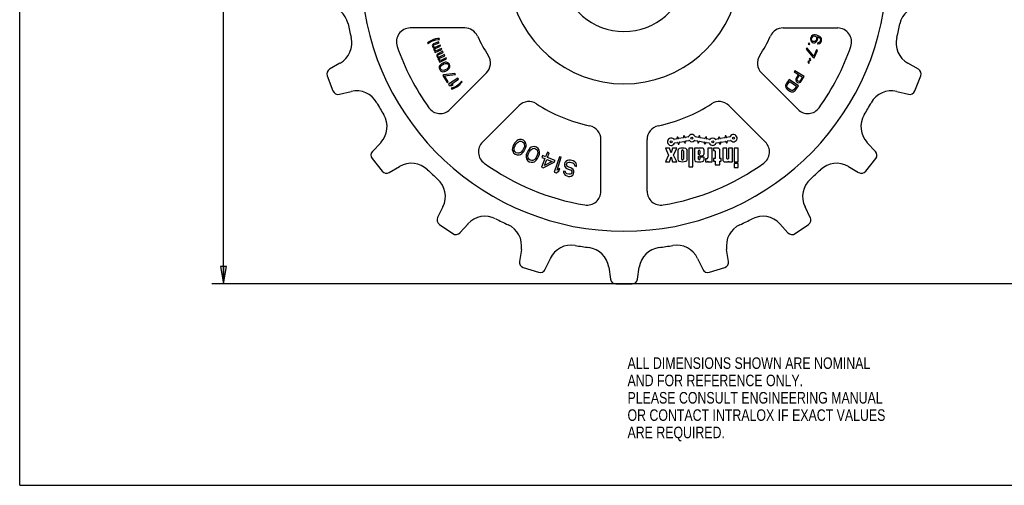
# Model space of a CAD drawing. Header units: inches. Extents: x 0 to 17, y 0 to 11.
# Tile 1 of 3: x 0 to 10.7, y 0 to 5. Entities that reach past the tile are written whole.
import ezdxf

# ---------------------------------------------------------------- set-up
doc = ezdxf.new("R2010")
doc.units = ezdxf.units.IN
doc.header["$LTSCALE"] = 0.935
doc.header["$MEASUREMENT"] = 0
doc.layers.get('0').update_dxf_attribs({"linetype": 'CONTINUOUS'})
doc.styles.get("Standard").update_dxf_attribs({"font": 'txt', "width": 0.8})
doc.dimstyles.new('DIMSTYLE_2', dxfattribs={"dimtxt": 0.125, "dimasz": 0.1875, "dimexe": 0.18, "dimexo": 0.0625, "dimgap": 0.09, "dimtad": 0, "dimtih": 1, "dimtoh": 1, "dimzin": 4, "dimdsep": 46, "dimtxsty": 'STANDARD', "dimblk": 'CLOSED', "dimblk1": 'CLOSED', "dimblk2": 'CLOSED', "dimcen": 0.09, "dimadec": 0, "dimazin": 0, "dimtp": 0.01, "dimtm": 0.01, "dimtfac": 1, "dimtofl": 0, "dimtmove": 0, "dimatfit": 3, "dimldrblk": 'CLOSED', "dimfxl": 1, "dimtolj": 1, "dimtzin": 4, "dimarcsym": 0})

# ---------------------------------------------------------------- blocks, each defined once
blk = doc.blocks.new('_CLOSED')
at = {"color": 0, "linetype": 'BYBLOCK'}
for p, q in [((0, 0), (-1, 0.167)), ((-1, 0.167), (-1, -0.167)), ((-1, -0.167), (0, 0)), ((-1, 0), (0, 0))]:
    blk.add_line(p, q, dxfattribs=at)
blk = doc.blocks.new('*D2')
at = {"color": 3, "linetype": 'CONTINUOUS'}
for p, q in [((12.209, 8.995), (2.083, 8.995)), ((2.208, 8.995), (2.208, 6.109)), ((2.208, 2.18), (2.208, 5.484)), ((12.209, 2.18), (2.083, 2.18))]:
    blk.add_line(p, q, dxfattribs=at)
at = {"color": 3, "linetype": 'CONTINUOUS', "xscale": 0.1875, "yscale": 0.1875, "zscale": 0.1875}
for p, rotation in [((2.208, 8.995), 90), ((2.208, 2.18), 270)]:
    blk.add_blockref('_CLOSED', p, dxfattribs=dict(at, rotation=rotation))
at = {"color": 3, "linetype": 'CONTINUOUS', "insert": (2.058, 6.046), "char_height": 0.125, "width": 0.7, "attachment_point": 2, "line_spacing_factor": 0.9}
blk.add_mtext('6.82\\P[173,1]\\PNOMINAL', dxfattribs=at)

msp = doc.modelspace()

# ---------------------------------------------------------------- linework, layer by layer
at = {"color": 7, "linetype": 'CONTINUOUS'}
for p, q in [((0, 0), (0, 11)), ((4.823, 4.95), (4.231, 4.95)), ((8.27, 4.95), (8.862, 4.95)), ((4.447, 4.809), (4.427, 4.796)), ((4.467, 4.819), (4.447, 4.809)), ((4.45, 4.799), (4.471, 4.81)), ((4.484, 4.825), (4.467, 4.819)), ((4.471, 4.81), (4.487, 4.816)), ((4.539, 4.801), (4.483, 4.777)), ((4.506, 4.831), (4.484, 4.825)), ((4.487, 4.816), (4.51, 4.822)), ((4.529, 4.835), (4.506, 4.831)), ((4.51, 4.822), (4.533, 4.826)), ((4.543, 4.835), (4.529, 4.835)), ((4.533, 4.826), (4.547, 4.825)), ((4.544, 4.79), (4.539, 4.801)), ((4.547, 4.825), (4.543, 4.835)), ((8.569, 4.841), (8.567, 4.828)), ((8.567, 4.828), (8.57, 4.814)), ((8.573, 4.852), (8.569, 4.841)), ((8.57, 4.814), (8.577, 4.803)), ((8.58, 4.863), (8.573, 4.852)), ((8.577, 4.803), (8.587, 4.794)), ((8.591, 4.872), (8.58, 4.863)), ((8.58, 4.834), (8.586, 4.85)), ((8.58, 4.826), (8.58, 4.834)), ((8.582, 4.817), (8.58, 4.826)), ((8.587, 4.81), (8.582, 4.817)), ((8.586, 4.85), (8.591, 4.856)), ((8.594, 4.805), (8.587, 4.81)), ((8.604, 4.876), (8.591, 4.872)), ((8.591, 4.856), (8.598, 4.862)), ((8.601, 4.802), (8.594, 4.805)), ((8.598, 4.862), (8.607, 4.864)), ((8.609, 4.802), (8.601, 4.802)), ((8.617, 4.876), (8.604, 4.876)), ((8.607, 4.864), (8.615, 4.863)), ((8.615, 4.805), (8.609, 4.802)), ((8.615, 4.863), (8.623, 4.861)), ((8.623, 4.81), (8.615, 4.805)), ((8.635, 4.872), (8.617, 4.876)), ((8.622, 4.794), (8.634, 4.803)), ((8.623, 4.861), (8.629, 4.856)), ((8.628, 4.816), (8.623, 4.81)), ((8.634, 4.833), (8.628, 4.816)), ((8.629, 4.856), (8.632, 4.849)), ((8.632, 4.849), (8.634, 4.84)), ((8.634, 4.84), (8.634, 4.833)), ((8.634, 4.803), (8.641, 4.814)), ((8.652, 4.866), (8.635, 4.872)), ((8.641, 4.814), (8.645, 4.826)), ((8.643, 4.856), (8.647, 4.854)), ((8.647, 4.838), (8.643, 4.856)), ((8.645, 4.826), (8.647, 4.838)), ((8.647, 4.854), (8.661, 4.847)), ((8.668, 4.857), (8.652, 4.866)), ((8.661, 4.847), (8.667, 4.842)), ((8.669, 4.803), (8.664, 4.797)), ((8.667, 4.842), (8.673, 4.834)), ((8.678, 4.848), (8.668, 4.857)), ((8.675, 4.817), (8.669, 4.803)), ((8.673, 4.834), (8.675, 4.825)), ((8.675, 4.825), (8.675, 4.817)), ((8.675, 4.79), (8.682, 4.801)), ((8.685, 4.838), (8.678, 4.848)), ((8.682, 4.801), (8.686, 4.811)), ((8.688, 4.823), (8.685, 4.838)), ((8.686, 4.811), (8.688, 4.823)), ((4.427, 4.796), (4.417, 4.787)), ((4.417, 4.787), (4.42, 4.777)), ((4.42, 4.777), (4.43, 4.786)), ((4.43, 4.786), (4.45, 4.799)), ((4.473, 4.768), (4.47, 4.761)), ((4.47, 4.761), (4.471, 4.753)), ((4.471, 4.753), (4.475, 4.744)), ((4.483, 4.777), (4.473, 4.768)), ((4.475, 4.744), (4.48, 4.738)), ((4.48, 4.738), (4.49, 4.734)), ((4.482, 4.753), (4.483, 4.758)), ((4.485, 4.746), (4.482, 4.753)), ((4.483, 4.758), (4.484, 4.761)), ((4.484, 4.761), (4.488, 4.766)), ((4.489, 4.742), (4.485, 4.746)), ((4.49, 4.734), (4.486, 4.724)), ((4.486, 4.724), (4.486, 4.716)), ((4.486, 4.716), (4.49, 4.707)), ((4.488, 4.766), (4.544, 4.79)), ((4.493, 4.741), (4.489, 4.742)), ((4.49, 4.707), (4.496, 4.701)), ((4.498, 4.74), (4.493, 4.741)), ((4.502, 4.699), (4.495, 4.696)), ((4.495, 4.696), (4.5, 4.684)), ((4.496, 4.701), (4.502, 4.699)), ((4.555, 4.764), (4.498, 4.74)), ((4.498, 4.721), (4.5, 4.725)), ((4.498, 4.716), (4.498, 4.721)), ((4.5, 4.711), (4.498, 4.716)), ((4.5, 4.725), (4.503, 4.729)), ((4.5, 4.684), (4.575, 4.716)), ((4.505, 4.705), (4.5, 4.711)), ((4.503, 4.729), (4.56, 4.753)), ((4.512, 4.703), (4.505, 4.705)), ((4.57, 4.727), (4.512, 4.703)), ((4.584, 4.698), (4.529, 4.671)), ((4.56, 4.753), (4.555, 4.764)), ((4.575, 4.716), (4.57, 4.727)), ((4.589, 4.686), (4.584, 4.698)), ((8.526, 4.734), (8.519, 4.72)), ((8.519, 4.72), (8.597, 4.631)), ((8.603, 4.645), (8.526, 4.734)), ((8.548, 4.787), (8.543, 4.776)), ((8.543, 4.776), (8.555, 4.771)), ((8.56, 4.782), (8.548, 4.787)), ((8.555, 4.771), (8.56, 4.782)), ((8.587, 4.794), (8.599, 4.79)), ((8.599, 4.79), (8.613, 4.79)), ((8.634, 4.713), (8.603, 4.645)), ((8.608, 4.626), (8.645, 4.708)), ((8.613, 4.79), (8.622, 4.794)), ((8.645, 4.708), (8.634, 4.713)), ((8.648, 4.79), (8.644, 4.778)), ((8.644, 4.778), (8.652, 4.778)), ((8.657, 4.792), (8.648, 4.79)), ((8.652, 4.778), (8.664, 4.781)), ((8.664, 4.797), (8.657, 4.792)), ((8.664, 4.781), (8.675, 4.79)), ((4.519, 4.661), (4.517, 4.654)), ((4.517, 4.654), (4.518, 4.646)), ((4.518, 4.646), (4.522, 4.637)), ((4.529, 4.671), (4.519, 4.661)), ((4.522, 4.637), (4.528, 4.632)), ((4.528, 4.632), (4.538, 4.628)), ((4.529, 4.652), (4.53, 4.655)), ((4.529, 4.646), (4.529, 4.652)), ((4.532, 4.639), (4.529, 4.646)), ((4.53, 4.655), (4.534, 4.66)), ((4.537, 4.636), (4.532, 4.639)), ((4.534, 4.66), (4.589, 4.686)), ((4.538, 4.628), (4.534, 4.618)), ((4.534, 4.618), (4.535, 4.61)), ((4.535, 4.61), (4.54, 4.601)), ((4.54, 4.635), (4.537, 4.636)), ((4.546, 4.635), (4.54, 4.635)), ((4.54, 4.601), (4.545, 4.596)), ((4.545, 4.596), (4.552, 4.593)), ((4.552, 4.593), (4.545, 4.59)), ((4.545, 4.59), (4.551, 4.579)), ((4.601, 4.662), (4.546, 4.635)), ((4.547, 4.616), (4.548, 4.619)), ((4.547, 4.61), (4.547, 4.616)), ((4.549, 4.606), (4.547, 4.61)), ((4.548, 4.619), (4.551, 4.624)), ((4.554, 4.6), (4.549, 4.606)), ((4.551, 4.624), (4.607, 4.65)), ((4.551, 4.579), (4.624, 4.615)), ((4.561, 4.598), (4.554, 4.6)), ((4.619, 4.626), (4.561, 4.598)), ((4.607, 4.65), (4.601, 4.662)), ((4.624, 4.615), (4.619, 4.626)), ((8.545, 4.596), (8.539, 4.584)), ((8.556, 4.579), (8.545, 4.596)), ((8.559, 4.622), (8.553, 4.611)), ((8.553, 4.611), (8.564, 4.594)), ((8.57, 4.605), (8.559, 4.622)), ((8.564, 4.594), (8.57, 4.605)), ((8.597, 4.631), (8.608, 4.626)), ((3.47, 4.569), (3.357, 4.506)), ((4.546, 4.528), (4.545, 4.514)), ((4.545, 4.514), (4.55, 4.499)), ((4.549, 4.539), (4.546, 4.528)), ((4.555, 4.548), (4.549, 4.539)), ((4.55, 4.499), (4.559, 4.488)), ((4.561, 4.554), (4.555, 4.548)), ((4.557, 4.518), (4.558, 4.527)), ((4.561, 4.506), (4.557, 4.518)), ((4.558, 4.527), (4.567, 4.543)), ((4.559, 4.488), (4.572, 4.48)), ((4.571, 4.562), (4.561, 4.554)), ((4.569, 4.496), (4.561, 4.506)), ((4.567, 4.543), (4.579, 4.553)), ((4.577, 4.492), (4.569, 4.496)), ((4.591, 4.573), (4.571, 4.562)), ((4.572, 4.48), (4.582, 4.477)), ((4.596, 4.49), (4.577, 4.492)), ((4.579, 4.553), (4.595, 4.561)), ((4.603, 4.577), (4.591, 4.573)), ((4.595, 4.561), (4.609, 4.566)), ((4.61, 4.496), (4.596, 4.49)), ((4.602, 4.479), (4.614, 4.483)), ((4.611, 4.579), (4.603, 4.577)), ((4.609, 4.566), (4.627, 4.565)), ((4.626, 4.504), (4.61, 4.496)), ((4.622, 4.579), (4.611, 4.579)), ((4.614, 4.483), (4.634, 4.495)), ((4.633, 4.577), (4.622, 4.579)), ((4.638, 4.514), (4.626, 4.504)), ((4.627, 4.565), (4.636, 4.561)), ((4.646, 4.569), (4.633, 4.577)), ((4.634, 4.495), (4.644, 4.503)), ((4.636, 4.561), (4.644, 4.551)), ((4.647, 4.53), (4.638, 4.514)), ((4.644, 4.551), (4.648, 4.539)), ((4.644, 4.503), (4.65, 4.509)), ((4.655, 4.557), (4.646, 4.569)), ((4.648, 4.539), (4.647, 4.53)), ((4.65, 4.509), (4.656, 4.518)), ((4.66, 4.543), (4.655, 4.557)), ((4.656, 4.518), (4.659, 4.528)), ((4.659, 4.528), (4.66, 4.543)), ((8.399, 4.488), (8.391, 4.475)), ((8.5, 4.424), (8.399, 4.488)), ((8.539, 4.584), (8.551, 4.567)), ((8.551, 4.567), (8.556, 4.579)), ((9.736, 4.506), (9.623, 4.569)), ((3.331, 4.432), (3.394, 4.269)), ((4.582, 4.477), (4.594, 4.478)), ((4.596, 4.444), (4.585, 4.437)), ((4.585, 4.437), (4.632, 4.361)), ((4.594, 4.478), (4.602, 4.479)), ((4.713, 4.458), (4.596, 4.444)), ((4.604, 4.431), (4.721, 4.445)), ((4.643, 4.368), (4.604, 4.431)), ((4.746, 4.408), (4.646, 4.341)), ((4.661, 4.068), (5.056, 4.463)), ((4.671, 4.34), (4.754, 4.395)), ((4.721, 4.445), (4.713, 4.458)), ((4.754, 4.395), (4.746, 4.408)), ((4.786, 4.375), (4.779, 4.364)), ((4.792, 4.367), (4.786, 4.375)), ((8.433, 4.068), (8.037, 4.463)), ((8.338, 4.393), (8.304, 4.344)), ((8.436, 4.323), (8.338, 4.393)), ((8.391, 4.475), (8.436, 4.446)), ((8.412, 4.408), (8.408, 4.396)), ((8.408, 4.396), (8.409, 4.384)), ((8.409, 4.384), (8.413, 4.372)), ((8.436, 4.446), (8.412, 4.408)), ((8.422, 4.39), (8.424, 4.398)), ((8.423, 4.383), (8.422, 4.39)), ((8.429, 4.377), (8.423, 4.383)), ((8.424, 4.398), (8.449, 4.438)), ((8.435, 4.373), (8.429, 4.377)), ((8.449, 4.438), (8.481, 4.418)), ((8.456, 4.378), (8.45, 4.373)), ((8.481, 4.418), (8.456, 4.378)), ((8.468, 4.373), (8.5, 4.424)), ((9.699, 4.269), (9.763, 4.432)), ((4.632, 4.361), (4.643, 4.368)), ((4.646, 4.341), (4.654, 4.328)), ((4.654, 4.328), (4.678, 4.326)), ((4.695, 4.337), (4.671, 4.34)), ((4.689, 4.301), (4.675, 4.298)), ((4.675, 4.298), (4.681, 4.289)), ((4.678, 4.326), (4.695, 4.337)), ((4.681, 4.289), (4.694, 4.293)), ((4.71, 4.31), (4.689, 4.301)), ((4.694, 4.293), (4.716, 4.302)), ((4.731, 4.321), (4.71, 4.31)), ((4.716, 4.302), (4.736, 4.313)), ((4.745, 4.331), (4.731, 4.321)), ((4.736, 4.313), (4.751, 4.323)), ((4.763, 4.346), (4.745, 4.331)), ((4.751, 4.323), (4.768, 4.338)), ((4.779, 4.364), (4.763, 4.346)), ((4.768, 4.338), (4.784, 4.355)), ((4.784, 4.355), (4.792, 4.367)), ((8.298, 4.332), (8.297, 4.321)), ((8.297, 4.321), (8.299, 4.307)), ((8.304, 4.344), (8.298, 4.332)), ((8.299, 4.307), (8.305, 4.297)), ((8.305, 4.297), (8.314, 4.287)), ((8.312, 4.325), (8.316, 4.335)), ((8.312, 4.316), (8.312, 4.325)), ((8.316, 4.308), (8.312, 4.316)), ((8.314, 4.287), (8.345, 4.265)), ((8.316, 4.335), (8.342, 4.372)), ((8.323, 4.3), (8.316, 4.308)), ((8.354, 4.277), (8.323, 4.3)), ((8.342, 4.372), (8.415, 4.32)), ((8.364, 4.274), (8.354, 4.277)), ((8.373, 4.273), (8.364, 4.274)), ((8.381, 4.276), (8.373, 4.273)), ((8.389, 4.283), (8.381, 4.276)), ((8.415, 4.32), (8.389, 4.283)), ((8.392, 4.266), (8.402, 4.274)), ((8.402, 4.274), (8.436, 4.323)), ((8.413, 4.372), (8.418, 4.366)), ((8.418, 4.366), (8.427, 4.36)), ((8.427, 4.36), (8.435, 4.358)), ((8.443, 4.371), (8.435, 4.373)), ((8.435, 4.358), (8.448, 4.359)), ((8.45, 4.373), (8.443, 4.371)), ((8.448, 4.359), (8.459, 4.364)), ((8.459, 4.364), (8.468, 4.373)), ((3.464, 4.233), (3.59, 4.263)), ((8.345, 4.265), (8.357, 4.26)), ((8.357, 4.26), (8.368, 4.258)), ((8.368, 4.258), (8.382, 4.26)), ((8.382, 4.26), (8.392, 4.266)), ((9.503, 4.263), (9.629, 4.233)), ((5.41, 4.11), (5.014, 3.714)), ((7.683, 4.11), (8.079, 3.714)), ((5.399, 3.739), (5.386, 3.729)), ((5.414, 3.743), (5.399, 3.739)), ((5.436, 3.743), (5.414, 3.743)), ((5.457, 3.735), (5.436, 3.743)), ((5.474, 3.721), (5.457, 3.735)), ((6.297, 3.183), (6.297, 3.743)), ((6.797, 3.183), (6.797, 3.743)), ((7.118, 3.749), (7.091, 3.744)), ((7.121, 3.763), (7.123, 3.756)), ((7.134, 3.758), (7.133, 3.765)), ((7.189, 3.761), (7.141, 3.753)), ((7.192, 3.776), (7.194, 3.768)), ((7.205, 3.77), (7.204, 3.778)), ((7.243, 3.771), (7.212, 3.766)), ((7.35, 3.766), (7.323, 3.771)), ((7.358, 3.778), (7.357, 3.771)), ((7.368, 3.769), (7.37, 3.776)), ((7.42, 3.754), (7.373, 3.762)), ((7.429, 3.766), (7.427, 3.758)), ((7.439, 3.756), (7.441, 3.764)), ((7.475, 3.744), (7.444, 3.749)), ((7.568, 3.749), (7.541, 3.744)), ((7.571, 3.763), (7.573, 3.756)), ((7.584, 3.758), (7.583, 3.765)), ((7.639, 3.761), (7.591, 3.753)), ((7.642, 3.776), (7.644, 3.768)), ((7.655, 3.77), (7.654, 3.778)), ((7.693, 3.771), (7.662, 3.766)), ((3.911, 3.708), (3.822, 3.614)), ((5.339, 3.649), (5.337, 3.633)), ((5.337, 3.633), (5.341, 3.617)), ((5.341, 3.661), (5.339, 3.649)), ((5.347, 3.678), (5.341, 3.661)), ((5.364, 3.707), (5.347, 3.678)), ((5.357, 3.651), (5.365, 3.672)), ((5.358, 3.625), (5.357, 3.651)), ((5.377, 3.722), (5.364, 3.707)), ((5.365, 3.672), (5.378, 3.695)), ((5.386, 3.729), (5.377, 3.722)), ((5.378, 3.695), (5.393, 3.712)), ((5.393, 3.712), (5.416, 3.724)), ((5.416, 3.724), (5.43, 3.725)), ((5.43, 3.725), (5.447, 3.719)), ((5.447, 3.719), (5.461, 3.707)), ((5.46, 3.647), (5.447, 3.625)), ((5.468, 3.668), (5.46, 3.647)), ((5.461, 3.707), (5.467, 3.695)), ((5.461, 3.612), (5.478, 3.641)), ((5.467, 3.695), (5.468, 3.668)), ((5.484, 3.702), (5.474, 3.721)), ((5.478, 3.641), (5.484, 3.659)), ((5.488, 3.687), (5.484, 3.702)), ((5.484, 3.659), (5.486, 3.671)), ((5.486, 3.671), (5.488, 3.687)), ((5.519, 3.64), (5.508, 3.625)), ((5.528, 3.648), (5.519, 3.64)), ((5.523, 3.614), (5.536, 3.632)), ((5.541, 3.659), (5.528, 3.648)), ((5.536, 3.632), (5.559, 3.646)), ((5.555, 3.664), (5.541, 3.659)), ((5.577, 3.666), (5.555, 3.664)), ((5.559, 3.646), (5.572, 3.648)), ((5.572, 3.648), (5.59, 3.643)), ((5.598, 3.66), (5.577, 3.666)), ((5.59, 3.643), (5.605, 3.632)), ((5.616, 3.647), (5.598, 3.66)), ((5.605, 3.632), (5.611, 3.62)), ((5.627, 3.629), (5.616, 3.647)), ((5.632, 3.614), (5.627, 3.629)), ((7.041, 3.65), (6.995, 3.65)), ((6.995, 3.65), (7.03, 3.575)), ((7.058, 3.598), (7.041, 3.65)), ((7.074, 3.65), (7.058, 3.598)), ((7.121, 3.65), (7.074, 3.65)), ((7.085, 3.575), (7.121, 3.65)), ((7.098, 3.706), (7.125, 3.71)), ((7.132, 3.706), (7.133, 3.698)), ((7.145, 3.7), (7.143, 3.708)), ((7.148, 3.715), (7.195, 3.723)), ((7.202, 3.718), (7.204, 3.711)), ((7.216, 3.713), (7.214, 3.72)), ((7.219, 3.727), (7.25, 3.732)), ((7.293, 3.65), (7.25, 3.65)), ((7.25, 3.65), (7.25, 3.448)), ((7.293, 3.448), (7.293, 3.65)), ((7.353, 3.65), (7.31, 3.65)), ((7.31, 3.65), (7.31, 3.527)), ((7.316, 3.732), (7.343, 3.728)), ((7.348, 3.721), (7.346, 3.713)), ((7.353, 3.644), (7.353, 3.65)), ((7.358, 3.711), (7.359, 3.719)), ((7.361, 3.628), (7.362, 3.628)), ((7.366, 3.724), (7.414, 3.715)), ((7.392, 3.65), (7.368, 3.65)), ((7.415, 3.589), (7.415, 3.628)), ((7.419, 3.708), (7.417, 3.701)), ((7.429, 3.699), (7.43, 3.706)), ((7.437, 3.711), (7.468, 3.706)), ((7.502, 3.65), (7.457, 3.65)), ((7.457, 3.65), (7.457, 3.547)), ((7.502, 3.5), (7.502, 3.65)), ((7.559, 3.65), (7.518, 3.65)), ((7.518, 3.65), (7.518, 3.623)), ((7.548, 3.706), (7.575, 3.71)), ((7.582, 3.706), (7.583, 3.698)), ((7.595, 3.7), (7.593, 3.708)), ((7.598, 3.715), (7.645, 3.723)), ((7.662, 3.65), (7.617, 3.65)), ((7.617, 3.65), (7.617, 3.527)), ((7.652, 3.718), (7.654, 3.711)), ((7.662, 3.538), (7.662, 3.65)), ((7.666, 3.713), (7.664, 3.72)), ((7.669, 3.727), (7.7, 3.732)), ((7.724, 3.65), (7.679, 3.65)), ((7.679, 3.65), (7.679, 3.538)), ((7.724, 3.5), (7.724, 3.65)), ((7.785, 3.65), (7.74, 3.65)), ((7.74, 3.65), (7.74, 3.5)), ((7.785, 3.5), (7.785, 3.65)), ((9.272, 3.614), (9.182, 3.708)), ((3.818, 3.536), (3.927, 3.399)), ((5.341, 3.617), (5.351, 3.599)), ((5.351, 3.599), (5.368, 3.584)), ((5.364, 3.613), (5.358, 3.625)), ((5.378, 3.6), (5.364, 3.613)), ((5.368, 3.584), (5.389, 3.576)), ((5.395, 3.594), (5.378, 3.6)), ((5.389, 3.576), (5.41, 3.577)), ((5.409, 3.595), (5.395, 3.594)), ((5.432, 3.607), (5.409, 3.595)), ((5.41, 3.577), (5.426, 3.581)), ((5.426, 3.581), (5.439, 3.59)), ((5.447, 3.625), (5.432, 3.607)), ((5.439, 3.59), (5.448, 3.598)), ((5.448, 3.598), (5.461, 3.612)), ((5.488, 3.576), (5.487, 3.565)), ((5.487, 3.565), (5.487, 3.548)), ((5.487, 3.548), (5.492, 3.533)), ((5.493, 3.595), (5.488, 3.576)), ((5.492, 3.533), (5.503, 3.515)), ((5.508, 3.625), (5.493, 3.595)), ((5.505, 3.568), (5.511, 3.59)), ((5.508, 3.542), (5.505, 3.568)), ((5.515, 3.53), (5.508, 3.542)), ((5.511, 3.59), (5.523, 3.614)), ((5.529, 3.519), (5.515, 3.53)), ((5.583, 3.53), (5.56, 3.516)), ((5.596, 3.548), (5.583, 3.53)), ((5.592, 3.514), (5.6, 3.522)), ((5.608, 3.572), (5.596, 3.548)), ((5.6, 3.522), (5.611, 3.537)), ((5.614, 3.594), (5.608, 3.572)), ((5.611, 3.62), (5.614, 3.594)), ((5.611, 3.537), (5.626, 3.567)), ((5.626, 3.567), (5.631, 3.586)), ((5.631, 3.586), (5.632, 3.597)), ((5.632, 3.597), (5.632, 3.614)), ((5.69, 3.536), (5.653, 3.443)), ((5.664, 3.57), (5.656, 3.549)), ((5.656, 3.549), (5.69, 3.536)), ((5.698, 3.557), (5.664, 3.57)), ((5.684, 3.462), (5.71, 3.528)), ((5.717, 3.605), (5.698, 3.557)), ((5.71, 3.528), (5.768, 3.505)), ((5.738, 3.597), (5.717, 3.605)), ((5.719, 3.549), (5.738, 3.597)), ((5.8, 3.517), (5.719, 3.549)), ((5.847, 3.556), (5.792, 3.39)), ((5.822, 3.412), (5.868, 3.55)), ((5.868, 3.55), (5.847, 3.556)), ((7.03, 3.575), (6.995, 3.502)), ((7.041, 3.502), (7.058, 3.554)), ((7.058, 3.554), (7.074, 3.502)), ((7.121, 3.502), (7.085, 3.575)), ((7.13, 3.623), (7.13, 3.529)), ((7.173, 3.53), (7.173, 3.622)), ((7.19, 3.622), (7.19, 3.53)), ((7.233, 3.529), (7.233, 3.623)), ((7.353, 3.581), (7.353, 3.62)), ((7.362, 3.581), (7.353, 3.581)), ((7.354, 3.531), (7.354, 3.558)), ((7.362, 3.566), (7.392, 3.566)), ((7.37, 3.62), (7.37, 3.589)), ((7.415, 3.55), (7.37, 3.55)), ((7.37, 3.55), (7.37, 3.531)), ((7.415, 3.527), (7.415, 3.55)), ((7.443, 3.533), (7.431, 3.533)), ((7.431, 3.533), (7.431, 3.5)), ((7.518, 3.623), (7.526, 3.623)), ((7.533, 3.539), (7.518, 3.539)), ((7.518, 3.539), (7.518, 3.509)), ((7.533, 3.616), (7.533, 3.539)), ((7.586, 3.539), (7.586, 3.623)), ((7.601, 3.539), (7.586, 3.539)), ((7.601, 3.509), (7.601, 3.539)), ((7.671, 3.53), (7.67, 3.53)), ((9.167, 3.399), (9.275, 3.536)), ((4.004, 3.385), (4.116, 3.451)), ((5.503, 3.515), (5.521, 3.502)), ((5.521, 3.502), (5.542, 3.496)), ((5.547, 3.514), (5.529, 3.519)), ((5.542, 3.496), (5.564, 3.498)), ((5.56, 3.516), (5.547, 3.514)), ((5.564, 3.498), (5.578, 3.503)), ((5.578, 3.503), (5.592, 3.514)), ((5.653, 3.443), (5.673, 3.435)), ((5.673, 3.435), (5.792, 3.496)), ((5.768, 3.505), (5.684, 3.462)), ((5.792, 3.496), (5.8, 3.517)), ((5.851, 3.43), (5.822, 3.412)), ((5.842, 3.401), (5.851, 3.43)), ((5.905, 3.494), (5.901, 3.476)), ((5.901, 3.476), (5.904, 3.459)), ((5.904, 3.459), (5.914, 3.441)), ((5.916, 3.506), (5.905, 3.494)), ((5.914, 3.441), (5.926, 3.43)), ((5.934, 3.517), (5.916, 3.506)), ((5.923, 3.473), (5.926, 3.484)), ((5.927, 3.461), (5.923, 3.473)), ((5.926, 3.484), (5.936, 3.493)), ((5.926, 3.43), (5.943, 3.422)), ((5.935, 3.451), (5.927, 3.461)), ((5.95, 3.52), (5.934, 3.517)), ((5.949, 3.443), (5.935, 3.451)), ((5.936, 3.493), (5.948, 3.497)), ((5.943, 3.422), (5.964, 3.416)), ((5.948, 3.497), (5.963, 3.497)), ((5.97, 3.438), (5.949, 3.443)), ((5.969, 3.519), (5.95, 3.52)), ((5.963, 3.497), (5.991, 3.49)), ((5.964, 3.416), (5.973, 3.41)), ((5.997, 3.511), (5.969, 3.519)), ((5.983, 3.43), (5.97, 3.438)), ((5.995, 3.419), (5.983, 3.43)), ((5.991, 3.49), (6.004, 3.482)), ((6.005, 3.401), (5.995, 3.419)), ((6.014, 3.503), (5.997, 3.511)), ((6.004, 3.482), (6.012, 3.469)), ((6.012, 3.469), (6.013, 3.457)), ((6.013, 3.457), (6.034, 3.451)), ((6.028, 3.487), (6.014, 3.503)), ((6.034, 3.466), (6.028, 3.487)), ((6.034, 3.451), (6.034, 3.466)), ((6.995, 3.502), (7.041, 3.502)), ((7.074, 3.502), (7.121, 3.502)), ((7.25, 3.448), (7.293, 3.448)), ((7.431, 3.5), (7.438, 3.5)), ((7.457, 3.507), (7.457, 3.5)), ((7.457, 3.5), (7.502, 3.5)), ((7.518, 3.509), (7.533, 3.509)), ((7.533, 3.509), (7.533, 3.47)), ((7.533, 3.47), (7.586, 3.47)), ((7.586, 3.509), (7.601, 3.509)), ((7.586, 3.47), (7.586, 3.509)), ((7.644, 3.5), (7.659, 3.5)), ((7.679, 3.508), (7.679, 3.5)), ((7.679, 3.5), (7.724, 3.5)), ((7.74, 3.5), (7.785, 3.5)), ((7.785, 3.484), (7.74, 3.484)), ((7.74, 3.484), (7.74, 3.439)), ((7.74, 3.439), (7.785, 3.439)), ((7.785, 3.439), (7.785, 3.484)), ((8.978, 3.451), (9.089, 3.385)), ((5.792, 3.39), (5.813, 3.383)), ((5.813, 3.383), (5.842, 3.401)), ((5.913, 3.395), (5.892, 3.401)), ((5.892, 3.401), (5.892, 3.389)), ((5.892, 3.389), (5.899, 3.372)), ((5.899, 3.372), (5.91, 3.357)), ((5.91, 3.357), (5.927, 3.349)), ((5.914, 3.387), (5.913, 3.395)), ((5.919, 3.378), (5.914, 3.387)), ((5.929, 3.371), (5.919, 3.378)), ((5.927, 3.349), (5.944, 3.344)), ((5.95, 3.366), (5.929, 3.371)), ((5.944, 3.344), (5.959, 3.344)), ((5.962, 3.366), (5.95, 3.366)), ((5.959, 3.344), (5.975, 3.347)), ((5.974, 3.371), (5.962, 3.366)), ((5.973, 3.41), (5.982, 3.399)), ((5.981, 3.381), (5.974, 3.371)), ((5.975, 3.347), (5.993, 3.358)), ((5.983, 3.388), (5.981, 3.381)), ((5.982, 3.399), (5.983, 3.388)), ((5.993, 3.358), (6.001, 3.371)), ((6.001, 3.371), (6.005, 3.386)), ((6.005, 3.386), (6.005, 3.401)), ((4.586, 3.015), (4.528, 2.899)), ((8.565, 2.899), (8.508, 3.015)), ((4.548, 2.823), (4.692, 2.725)), ((4.77, 2.734), (4.857, 2.83)), ((8.236, 2.83), (8.323, 2.734)), ((8.401, 2.725), (8.545, 2.823)), ((5.435, 2.552), (5.414, 2.424)), ((5.694, 2.338), (5.749, 2.455)), ((7.345, 2.455), (7.4, 2.338)), ((7.68, 2.424), (7.659, 2.552)), ((5.455, 2.357), (5.622, 2.306)), ((6.382, 2.36), (6.4, 2.231)), ((6.693, 2.231), (6.711, 2.36)), ((7.472, 2.306), (7.638, 2.357)), ((6.46, 2.18), (6.634, 2.18)), ((0, 0), (17, 0))]:
    msp.add_line(p, q, dxfattribs=at)
for centre in [(7.283, 3.758), (7.733, 3.758), (7.058, 3.718), (7.508, 3.718)]:
    msp.add_circle(centre, 0.0105, dxfattribs=at)
for centre, radius, start, end in [((6.547, 5.6), 0.689, 106.6139, 73.3861), ((6.547, 5.6), 2.85, 183.7817, 356.2183), ((6.547, 5.6), 1.255, 188.6154, 351.3846), ((3.312, 4.945), 0.25, 11.4567, 86.3857), ((9.781, 4.945), 0.25, 93.6143, 168.5433), ((6.547, 5.6), 3.05, 191.4567, 194.2576), ((4.231, 4.8), 0.15, 90, 199.0583), ((4.823, 4.8), 0.15, 24.9011, 90), ((8.27, 4.8), 0.15, 90, 155.0989), ((8.862, 4.8), 0.15, 340.9417, 90), ((6.547, 5.6), 3.05, 345.7424, 348.5433), ((3.348, 4.787), 0.25, 299.3286, 14.2576), ((6.547, 5.6), 1.75, 204.9011, 212.8468), ((6.547, 5.6), 1.75, 327.1532, 335.0989), ((9.745, 4.787), 0.25, 165.7424, 240.6714), ((6.547, 5.6), 2.6, 199.0583, 215.6035), ((6.547, 5.6), 2.6, 324.3965, 340.9417), ((4.95, 4.57), 0.15, 315, 32.8468), ((8.143, 4.57), 0.15, 147.1532, 225), ((3.387, 4.453), 0.06, 119.3286, 201.4286), ((9.707, 4.453), 0.06, 338.5714, 60.6714), ((3.45, 4.291), 0.06, 201.4286, 283.5286), ((3.649, 4.02), 0.25, 28.5996, 103.5286), ((9.444, 4.02), 0.25, 76.4714, 151.4004), ((9.643, 4.291), 0.06, 256.4714, 338.5714), ((6.547, 5.6), 3.05, 208.5996, 211.4004), ((4.555, 4.174), 0.15, 215.6035, 315), ((5.516, 4.004), 0.15, 57.1532, 135), ((6.547, 5.6), 1.75, 237.1532, 257.8468), ((6.547, 5.6), 1.75, 282.1532, 302.8468), ((7.577, 4.004), 0.15, 45, 122.8468), ((8.539, 4.174), 0.15, 225, 324.3965), ((6.547, 5.6), 3.05, 328.5996, 331.4004), ((3.73, 3.881), 0.25, 316.4714, 31.4004), ((9.364, 3.881), 0.25, 148.5996, 223.5286), ((6.147, 3.743), 0.15, 0, 77.8468), ((6.947, 3.743), 0.15, 102.1532, 180), ((7.058, 3.718), 0.039, 44.5181, 335.4819), ((7.09, 3.75), 0.006, 224.5181, 280), ((7.117, 3.755), 0.006, 280, 10), ((7.127, 3.764), 0.006, 10, 190), ((7.14, 3.759), 0.006, 190, 280), ((7.188, 3.767), 0.006, 280, 10), ((7.198, 3.777), 0.006, 10, 190), ((7.211, 3.771), 0.006, 190, 280), ((7.242, 3.777), 0.006, 280, 335.4819), ((7.283, 3.758), 0.039, 24.5181, 155.4819), ((7.324, 3.777), 0.006, 204.5181, 260), ((7.351, 3.772), 0.006, 260, 350), ((7.364, 3.777), 0.006, 350, 170), ((7.374, 3.768), 0.006, 170, 260), ((7.422, 3.76), 0.006, 260, 350), ((7.435, 3.765), 0.006, 350, 170), ((7.445, 3.755), 0.006, 170, 260), ((7.476, 3.75), 0.006, 260, 315.4819), ((7.508, 3.718), 0.039, 44.5181, 135.4819), ((7.54, 3.75), 0.006, 224.5181, 280), ((7.567, 3.755), 0.006, 280, 10), ((7.577, 3.764), 0.006, 10, 190), ((7.59, 3.759), 0.006, 190, 280), ((7.638, 3.767), 0.006, 280, 10), ((7.648, 3.777), 0.006, 10, 190), ((7.661, 3.771), 0.006, 190, 280), ((7.692, 3.777), 0.006, 280, 335.4819), ((7.733, 3.758), 0.039, 224.5181, 155.4819), ((5.12, 3.608), 0.15, 135, 234.3965), ((7.099, 3.7), 0.006, 100, 155.4819), ((7.126, 3.705), 0.006, 10, 100), ((7.152, 3.623), 0.0225, 107.4576, 180), ((7.139, 3.699), 0.006, 190, 10), ((7.149, 3.709), 0.006, 100, 190), ((7.181, 3.53), 0.12, 72.5424, 107.4576), ((7.181, 3.622), 0.00825, 0, 180), ((7.197, 3.717), 0.006, 10, 100), ((7.21, 3.712), 0.006, 190, 10), ((7.22, 3.721), 0.006, 100, 190), ((7.211, 3.623), 0.0225, 0, 72.5424), ((7.251, 3.727), 0.006, 44.5181, 100), ((7.283, 3.758), 0.039, 224.5181, 315.4819), ((7.315, 3.727), 0.006, 80, 135.4819), ((7.342, 3.722), 0.006, 350, 80), ((7.352, 3.712), 0.006, 170, 350), ((7.368, 3.628), 0.0225, 90, 132.8334), ((7.361, 3.62), 0.0075, 90, 180), ((7.365, 3.718), 0.006, 80, 170), ((7.362, 3.62), 0.0075, 0, 90), ((7.392, 3.628), 0.0225, 0, 90), ((7.413, 3.709), 0.006, 350, 80), ((7.423, 3.7), 0.006, 170, 350), ((7.436, 3.705), 0.006, 80, 170), ((7.467, 3.7), 0.006, 24.5181, 80), ((7.508, 3.718), 0.039, 204.5181, 335.4819), ((7.549, 3.7), 0.006, 100, 155.4819), ((7.559, 3.623), 0.027, 0, 90), ((7.576, 3.705), 0.006, 10, 100), ((7.589, 3.699), 0.006, 190, 10), ((7.599, 3.709), 0.006, 100, 190), ((7.647, 3.717), 0.006, 10, 100), ((7.66, 3.712), 0.006, 190, 10), ((7.67, 3.721), 0.006, 100, 190), ((7.701, 3.727), 0.006, 44.5181, 100), ((7.973, 3.608), 0.15, 305.6035, 45), ((3.865, 3.573), 0.06, 136.4714, 218.5714), ((7.152, 3.529), 0.0225, 180, 252.5424), ((7.181, 3.53), 0.00825, 180, 360), ((7.211, 3.529), 0.0225, 287.4576, 360), ((7.332, 3.527), 0.0225, 180, 252.0798), ((7.362, 3.558), 0.00825, 90, 180), ((7.362, 3.531), 0.00825, 180, 360), ((7.362, 3.589), 0.0075, 270, 360), ((7.392, 3.589), 0.0225, 270, 360), ((7.392, 3.527), 0.0225, 287.9202, 360), ((7.443, 3.547), 0.0135, 270, 360), ((7.526, 3.616), 0.0075, 0, 90), ((7.644, 3.527), 0.027, 180, 270), ((7.67, 3.538), 0.0075, 180, 270), ((7.671, 3.538), 0.0075, 270, 360), ((9.228, 3.573), 0.06, 321.4286, 43.5286), ((4.243, 3.236), 0.25, 45.7424, 120.6714), ((6.547, 5.6), 3.05, 225.7424, 228.5433), ((6.547, 5.6), 2.6, 234.3965, 260.6035), ((6.547, 5.6), 2.6, 279.3965, 305.6035), ((7.181, 3.622), 0.12, 252.5424, 287.4576), ((7.362, 3.62), 0.12, 252.0798, 287.9202), ((7.438, 3.527), 0.027, 270, 312.7486), ((7.659, 3.527), 0.027, 270, 316.2383), ((6.547, 5.6), 3.05, 311.4567, 314.2576), ((8.85, 3.236), 0.25, 59.3286, 134.2576), ((3.974, 3.437), 0.06, 218.5714, 300.6714), ((4.362, 3.127), 0.25, 333.6143, 48.5433), ((8.732, 3.127), 0.25, 131.4567, 206.3857), ((9.12, 3.437), 0.06, 239.3286, 321.4286), ((6.147, 3.183), 0.15, 260.6035, 360), ((6.947, 3.183), 0.15, 180, 279.3965), ((4.582, 2.873), 0.06, 153.6143, 235.7143), ((5.042, 2.662), 0.25, 62.8853, 137.8143), ((6.547, 5.6), 3.05, 242.8853, 245.6861), ((6.547, 5.6), 3.05, 294.3139, 297.1147), ((8.051, 2.662), 0.25, 42.1857, 117.1147), ((8.512, 2.873), 0.06, 304.2857, 26.3857), ((5.188, 2.592), 0.25, 350.7571, 65.6861), ((7.906, 2.592), 0.25, 114.3139, 189.2429), ((4.726, 2.774), 0.06, 235.7143, 317.8143), ((8.368, 2.774), 0.06, 222.1857, 304.2857), ((5.975, 2.35), 0.25, 80.0282, 154.9571), ((6.547, 5.6), 3.05, 260.0282, 262.829), ((6.135, 2.325), 0.25, 7.9, 82.829), ((6.959, 2.325), 0.25, 97.171, 172.1), ((6.547, 5.6), 3.05, 277.171, 279.9718), ((7.118, 2.35), 0.25, 25.0429, 99.9718), ((5.473, 2.415), 0.06, 170.7571, 252.8571), ((7.62, 2.415), 0.06, 287.1429, 9.2429), ((5.639, 2.363), 0.06, 252.8571, 334.9571), ((7.454, 2.363), 0.06, 205.0429, 287.1429), ((6.46, 2.24), 0.06, 187.9, 270), ((6.634, 2.24), 0.06, 270, 352.1)]:
    msp.add_arc(centre, radius, start, end, dxfattribs=at)

# ---------------------------------------------------------------- texts
at = {"color": 3, "linetype": 'CONTINUOUS', "insert": (6.585, 1.385), "char_height": 0.125, "width": 3.5, "attachment_point": 1, "line_spacing_factor": 0.9}
msp.add_mtext('ALL DIMENSIONS SHOWN ARE NOMINAL\\PAND FOR REFERENCE ONLY.\\PPLEASE CONSULT ENGINEERING MANUAL\\POR CONTACT INTRALOX IF EXACT VALUES\\PARE REQUIRED. ', dxfattribs=at)

# ---------------------------------------------------------------- dimensions: what is measured, and where the dimension line sits
at = {"color": 3, "linetype": 'CONTINUOUS'}
dim = msp.add_linear_dim(base=(2.2081, 2.1797), p1=(12.2092, 8.9953), p2=(12.2092, 2.1797), angle=270, text='<>\\PNOMINAL', dimstyle='DIMSTYLE_2', dxfattribs=at)
dim.commit()
dim.dimension.update_dxf_attribs({"geometry": '*D2', "text_midpoint": (2.0081, 5.7965), "dimtype": 160})

doc.saveas('drawing.dxf')
